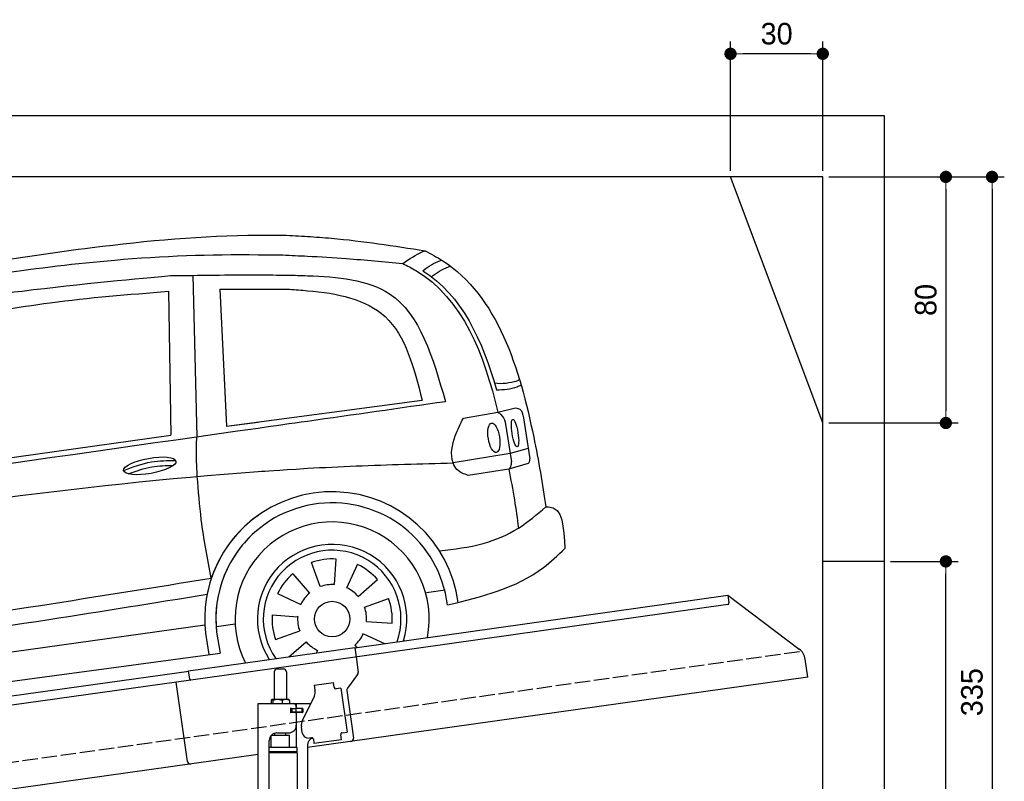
# Model space of a CAD drawing. Extents: x 13 to 6414, y -50 to 6101.
# Tile 6 of 6: x 3214 to 6414, y 3625 to 6101. Entities that reach past the tile are written whole.
import ezdxf

# ---------------------------------------------------------------- set-up
doc = ezdxf.new("R2010")
doc.units = 0
doc.header["$LTSCALE"] = 10
doc.header["$MEASUREMENT"] = 0
doc.linetypes.add('GEN3', pattern=[6.25, 5, -1.25])
doc.layers.get('0').update_dxf_attribs({"linetype": 'CONTINUOUS'})
doc.layers.get('DEFPOINTS').update_dxf_attribs({"linetype": 'CONTINUOUS'})
for name, color, linetype in [('3', 6, 'GEN3'), ('CAR', 1, 'CONTINUOUS'), ('SICHTBARE_KANTEN_DIN_', 7, 'CONTINUOUS')]:
    doc.layers.add(name, color=color, linetype=linetype)
doc.layers.add('AM_0', color=7, linetype='CONTINUOUS', lineweight=30)
doc.layers.add('AM_5', color=3, linetype='CONTINUOUS', lineweight=15)
doc.dimstyles.new('KLAUS_DXF', dxfattribs={"dimscale": 20, "dimtxt": 3.5, "dimasz": 2, "dimexe": 2, "dimexo": 1, "dimgap": 1.5, "dimtad": 1, "dimlfac": 0.1, "dimdsep": 46, "dimtxsty": 'STANDARD', "dimblk": 'DOT', "dimcen": 2, "dimclrd": 256, "dimclre": 256, "dimclrt": 2, "dimadec": 0, "dimazin": 0, "dimtfac": 1, "dimtmove": 2, "dimatfit": 3, "dimfxl": 1, "dimtolj": 1, "dimarcsym": 0})

# ---------------------------------------------------------------- blocks, each defined once
blk = doc.blocks.new('_DOT')
at = {"color": 0, "linetype": 'ByBlock'}
blk.add_line((-0.5, 0), (-1, 0), dxfattribs=at)
at = {"color": 0, "linetype": 'ByBlock', "const_width": 0.5}
blk.add_lwpolyline([(-0.25, 0, 1), (0.25, 0, 1)], format="xyb", close=True, dxfattribs=at)
blk = doc.blocks.new('*D5')
at = {"layer": 'AM_5', "lineweight": -2, "transparency": 16777216}
for p, q in [((5524.1, 5610), (5524.1, 6030)), ((5824.1, 5610), (5824.1, 6030)), ((5784.1, 5990), (5564.1, 5990))]:
    blk.add_line(p, q, dxfattribs=at)
at = {"layer": 'DEFPOINTS', "color": 0, "transparency": 16777216}
for p in [(5524.1, 5990), (5524.1, 5590), (5824.1, 5590)]:
    blk.add_point(p, dxfattribs=at)
at = {"layer": 'AM_5', "lineweight": -2, "transparency": 16777216, "xscale": 40, "yscale": 40, "zscale": 40, "rotation": 180}
blk.add_blockref('_DOT', (5524.1, 5990), dxfattribs=at)
at = {"layer": 'AM_5', "lineweight": -2, "transparency": 16777216, "xscale": 40, "yscale": 40, "zscale": 40}
blk.add_blockref('_DOT', (5824.1, 5990), dxfattribs=at)
at = {"layer": 'AM_5', "color": 2, "transparency": 16777216, "insert": (5674.1, 6055), "char_height": 70, "attachment_point": 5}
blk.add_mtext('\\A1;30', dxfattribs=at)
blk = doc.blocks.new('*D7')
at = {"layer": 'AM_5', "lineweight": -2, "transparency": 16777216}
for p, q in [((5844.1, 5590), (6264.1, 5590)), ((6224.1, 5550), (6224.1, 4830)), ((5844.1, 4790), (6264.1, 4790))]:
    blk.add_line(p, q, dxfattribs=at)
at = {"layer": 'DEFPOINTS', "color": 0, "transparency": 16777216}
for p in [(5824.1, 5590), (5824.1, 4790), (6224.1, 4790)]:
    blk.add_point(p, dxfattribs=at)
at = {"layer": 'AM_5', "lineweight": -2, "transparency": 16777216, "xscale": 40, "yscale": 40, "zscale": 40}
for p, rotation in [((6224.1, 5590), 90), ((6224.1, 4790), 270)]:
    blk.add_blockref('_DOT', p, dxfattribs=dict(at, rotation=rotation))
at = {"layer": 'AM_5', "color": 2, "transparency": 16777216, "insert": (6159.1, 5190), "char_height": 70, "attachment_point": 5, "rotation": 90}
blk.add_mtext('\\A1;80', dxfattribs=at)
blk = doc.blocks.new('*D10')
at = {"layer": 'AM_5', "lineweight": -2, "transparency": 16777216}
for p, q in [((6044.1, 4340), (6264.1, 4340)), ((6224.1, 2280), (6224.1, 4300)), ((6304.1, 2240), (6184.1, 2240))]:
    blk.add_line(p, q, dxfattribs=at)
at = {"layer": 'DEFPOINTS', "color": 0, "transparency": 16777216}
for p in [(6024.1, 4340), (6224.1, 4340), (6324.1, 2240)]:
    blk.add_point(p, dxfattribs=at)
at = {"layer": 'AM_5', "lineweight": -2, "transparency": 16777216, "xscale": 40, "yscale": 40, "zscale": 40}
for p, rotation in [((6224.1, 4340), 90), ((6224.1, 2240), 270)]:
    blk.add_blockref('_DOT', p, dxfattribs=dict(at, rotation=rotation))
at = {"layer": 'AM_5', "color": 2, "transparency": 16777216, "insert": (6159.1, 3290), "char_height": 70, "attachment_point": 5, "rotation": 90}
blk.add_mtext('\\A1;210', dxfattribs=at)
blk = doc.blocks.new('*D13')
at = {"layer": 'AM_5', "lineweight": -2, "transparency": 16777216}
for p, q in [((5844.1, 5590), (6414.1, 5590)), ((6374.1, 5550), (6374.1, 2280)), ((6344.1, 2240), (6414.1, 2240))]:
    blk.add_line(p, q, dxfattribs=at)
at = {"layer": 'DEFPOINTS', "color": 0, "transparency": 16777216}
for p in [(5824.1, 5590), (6324.1, 2240), (6374.1, 2240)]:
    blk.add_point(p, dxfattribs=at)
at = {"layer": 'AM_5', "lineweight": -2, "transparency": 16777216, "xscale": 40, "yscale": 40, "zscale": 40}
for p, rotation in [((6374.1, 5590), 90), ((6374.1, 2240), 270)]:
    blk.add_blockref('_DOT', p, dxfattribs=dict(at, rotation=rotation))
at = {"layer": 'AM_5', "color": 2, "transparency": 16777216, "insert": (6309.1, 3915), "char_height": 70, "attachment_point": 5, "rotation": 90}
blk.add_mtext('\\A1;335', dxfattribs=at)
blk = doc.blocks.new('CAR_OG')
at = {"layer": 'CAR'}
for p, q in [((34639.7, 2740.1), (34652.1, 2215)), ((34726.8, 2694.7), (34748.7, 2249.2)), ((34559.8, 2688), (34567.6, 2220.6)), ((34748.7, 2249.2), (35385, 2333.6)), ((35630.7, 2294.7), (35688.5, 2309)), ((35518.8, 2275.9), (35630.7, 2294.7)), ((35714.1, 2277.1), (35734.7, 2143.7)), ((34748.7, 2249.2), (34851.8, 2262.9)), ((35655.1, 2262.7), (35674.7, 2133.9)), ((33852.2, 2120.1), (34567.6, 2220.6)), ((35729.9, 2176.6), (35670.5, 2160.2)), ((35670.5, 2160.2), (35485.3, 2130)), ((35729.3, 2128.1), (35666.2, 2110)), ((35666.2, 2110), (35534.7, 2089.5)), ((35053.8, 1727.9), (35025.3, 1806.1)), ((35100, 1734.4), (35105.8, 1817.4)), ((35139.6, 1724.2), (35174.8, 1799.6)), ((34964, 1770), (35018.5, 1707.2)), ((35176.9, 1696.1), (35239.7, 1750.7)), ((34915.1, 1705.1), (34990.5, 1669.9)), ((35399.1, 1708.7), (35459.1, 1717.1)), ((35197.6, 1660.9), (35275.8, 1689.3)), ((34897.2, 1636.1), (34980.2, 1630.3)), ((32765, 1337.2), (34678.2, 1603.8)), ((34716.5, 1598.7), (34776.5, 1607.1)), ((34980.2, 1630.3), (34978.9, 1630.4)), ((35204.1, 1614.6), (35287.1, 1608.8)), ((34680.4, 1576.3), (34691.1, 1507.2)), ((34716.8, 1579.5), (34728.2, 1512.2)), ((34908.5, 1555.6), (34986.7, 1584.1)), ((35193.9, 1575), (35262.7, 1542.9)), ((34951.5, 1500.2), (35007.5, 1548.8)), ((35165.8, 1537.8), (35172.3, 1530.2)), ((32742.6, 1242.5), (34728.2, 1512.2)), ((35044.7, 1520.8), (35040.5, 1511.7))]:
    blk.add_line(p, q, dxfattribs=at)
blk.add_circle((35092.2, 1622.5), 57.7, dxfattribs=at)
for centre, radius, start, end in [((35091.7, 1622.4), 413.9, 7.4502, 168.7343), ((35092.1, 1622.5), 377.8, 6.9984, 186.5391), ((35091.7, 1622.4), 413.9, 125.4253, 186.406), ((35092.2, 1622.5), 315.6, 349.0523, 206.9477), ((35092.1, 1622.5), 377.8, 129.5051, 186.5391), ((35092.2, 1622.5), 242.9, 343.0405, 212.6995), ((35092.2, 1622.5), 223.8, 340.7386, 214.9737), ((35092.2, 1622.5), 195.4, 86, 110), ((35092.2, 1622.5), 195.4, 41, 65), ((35092.2, 1622.5), 195.4, 131, 155), ((35092.2, 1622.5), 112.2, 86, 110), ((35092.2, 1622.5), 112.2, 131, 155), ((35092.2, 1622.5), 112.2, 41, 65), ((35092.2, 1622.5), 195.4, 356, 20), ((35092.2, 1622.5), 195.4, 176, 200), ((35092.2, 1622.5), 112.2, 356, 20), ((35092.2, 1622.5), 112.2, 176, 200), ((35092.2, 1622.5), 112.2, 311, 335), ((35092.2, 1622.5), 112.2, 221, 245)]:
    blk.add_arc(centre, radius, start, end, dxfattribs=at)
for centre, major_axis, ratio in [((35686.7, 2227.1), (-7.2, 44.5), 0.21161), ((35618.1, 2211.7), (-7.7, 47.6), 0.380274), ((34499.5, 2120.6), (-85, -15.3), 0.28676)]:
    blk.add_ellipse(centre, major_axis=major_axis, ratio=ratio, dxfattribs=at)
for points, knots in [([(33596.2, 2718.6), (33833.8, 2759.2), (34248.6, 2830.2), (34671.7, 2869.7), (34851.8, 2870.2), (34851.8, 2870.2), (34851.8, 2870.2), (34851.8, 2870.2), (34879.3, 2870.3), (34906.8, 2870.4), (34934.3, 2870.5)], [0, 0, 0, 0, 724.09838, 1264.268143, 1264.268143, 1264.268143, 1264.268479, 1264.268479, 1264.268479, 1346.726272, 1346.726272, 1346.726272, 1346.726272]), ([(34934.3, 2870.5), (34960.1, 2869), (34986, 2867.6), (35011.8, 2866.1), (35011.8, 2866.1), (35011.8, 2866.1), (35011.8, 2866.1), (35038.1, 2864.7), (35166.1, 2855.5), (35293.3, 2835.6), (35394.4, 2819.7)], [1346.705533, 1346.705533, 1346.705533, 1346.705533, 1424.465344, 1424.465344, 1424.465344, 1424.465745, 1424.465745, 1424.465745, 1503.595542, 1810.064944, 1810.064944, 1810.064944, 1810.064944]), ([(35321.7, 2778.2), (35342.8, 2792.7), (35366, 2808.7), (35392, 2818.8), (35394.4, 2819.7)], [0, 0, 0, 0, 76.349046, 83.782466, 83.782466, 83.782466, 83.782466]), ([(35394.4, 2819.7), (35413.4, 2809.6), (35623.4, 2697.4), (35727.5, 2349.6), (35775.9, 2061.2), (35787.3, 1987)], [0, 0, 0, 0, 64.276315, 710.727442, 938.589682, 938.589682, 938.589682, 938.589682]), ([(33641.3, 2687.7), (33888.6, 2727.9), (34289.4, 2793.1), (34696.2, 2808.8), (34851.8, 2807), (34851.8, 2807), (34851.8, 2807), (34851.8, 2807), (34878.6, 2806.6), (34905.4, 2806.3), (34932.2, 2806)], [0, 0, 0, 0, 750.99467, 1217.35525, 1217.35525, 1217.35525, 1217.355467, 1217.355467, 1217.355467, 1297.661008, 1297.661008, 1297.661008, 1297.661008]), ([(34932.2, 2806), (34958.7, 2804.8), (34985.3, 2803.5), (35011.8, 2802.3), (35011.8, 2802.3), (35011.8, 2802.3), (35011.8, 2802.3), (35054.1, 2800.3), (35157.6, 2794), (35260.7, 2784.1), (35321.7, 2778.2)], [1297.640641, 1297.640641, 1297.640641, 1297.640641, 1377.255571, 1377.255571, 1377.255571, 1377.255793, 1377.255793, 1377.255793, 1504.323614, 1688.05271, 1688.05271, 1688.05271, 1688.05271]), ([(35387.3, 2755), (35405.2, 2768.5), (35425, 2782.3), (35447.9, 2789.2), (35447.9, 2789.2)], [11.054346, 11.054346, 11.054346, 11.054346, 77.145156, 82.826799, 82.826799, 82.826799, 82.826799]), ([(35321.7, 2778.2), (35336.3, 2770.8), (35510.1, 2682.4), (35587.5, 2480.4), (35630.7, 2294.7)], [0, 0, 0, 0, 48.860332, 582.287096, 582.287096, 582.287096, 582.287096]), ([(35415.1, 2735.6), (35432.4, 2748.6), (35451.7, 2761.7), (35473.8, 2768.4), (35477.3, 2769.4)], [13.409392, 13.409392, 13.409392, 13.409392, 77.145156, 82.826799, 82.826799, 82.826799, 82.826799]), ([(33203.6, 2456.4), (33274.2, 2503.5), (33505.2, 2604.9), (34003.4, 2687.4), (34469.5, 2730.1), (34567.3, 2738.8)], [0, 0, 0, 0, 57.768711, 889.406275, 1467.79431, 1467.79431, 1467.79431, 1467.79431]), ([(34567.3, 2738.8), (34660.7, 2740.2), (34754.2, 2741.5), (34851.8, 2741.2), (34851.8, 2741.2), (34851.8, 2741.2), (34851.8, 2741.2), (34883.7, 2741), (34915.7, 2740.9), (34947.6, 2740.8)], [0, 0, 0, 0, 288.549682, 288.549682, 288.549682, 288.550009, 288.550009, 288.550009, 382.973475, 382.973475, 382.973475, 382.973475]), ([(34947.6, 2740.8), (34969, 2740.1), (34990.4, 2739.4), (35011.8, 2738.7), (35011.8, 2738.7), (35011.8, 2738.7), (35011.8, 2738.7), (35109.5, 2735.6), (35350.5, 2712.4), (35419.6, 2471.8), (35460.3, 2330)], [382.004013, 382.004013, 382.004013, 382.004013, 442.147308, 442.147308, 442.147308, 442.147822, 442.147822, 442.147822, 716.95363, 1111.278446, 1111.278446, 1111.278446, 1111.278446]), ([(34726.8, 2694.7), (34767.9, 2695), (34809.1, 2695.3), (34851.8, 2695.1), (34851.8, 2695.1), (34851.8, 2695.1), (34851.8, 2695.1), (34885.9, 2695), (34919.9, 2694.8), (34954, 2694.6)], [0, 0, 0, 0, 126.091018, 126.091018, 126.091018, 126.091664, 126.091664, 126.091664, 226.584791, 226.584791, 226.584791, 226.584791]), ([(34954, 2694.6), (34973.3, 2693.1), (34992.5, 2691.6), (35011.8, 2690), (35011.8, 2690), (35011.8, 2690), (35011.8, 2690), (35108.9, 2682.3), (35306.7, 2639.4), (35358.1, 2438.7), (35385, 2333.6)], [223.3578, 223.3578, 223.3578, 223.3578, 277.077735, 277.077735, 277.077735, 277.078801, 277.078801, 277.078801, 547.768352, 845.442932, 845.442932, 845.442932, 845.442932]), ([(33855.2, 2598.7), (33961.7, 2617.6), (34195, 2659.1), (34431.3, 2677.8), (34559.8, 2688)], [0, 0, 0, 0, 324.185882, 710.565468, 710.565468, 710.565468, 710.565468]), ([(35620, 2390.1), (35643.9, 2386.1), (35679.3, 2392.1), (35696.9, 2398.4), (35700.1, 2401.6)], [16.339016, 16.339016, 16.339016, 16.339016, 83.836398, 97.62384, 97.62384, 97.62384, 97.62384]), ([(35626.2, 2367.7), (35650.3, 2368), (35676.3, 2369.6), (35702.4, 2381.4), (35706.2, 2383.7)], [14.612863, 14.612863, 14.612863, 14.612863, 83.836398, 97.62384, 97.62384, 97.62384, 97.62384]), ([(34851.8, 2243.5), (34905.1, 2251.1), (34958.5, 2258.7), (35011.8, 2266.3), (35161.3, 2287.5), (35310.8, 2308.7), (35460.3, 2330)], [2163.312106, 2163.312106, 2163.312106, 2163.312106, 2324.918315, 2324.918315, 2324.918315, 2777.913243, 2777.913243, 2777.913243, 2777.913243]), ([(35688.3, 2309.2), (35693.6, 2308.1), (35709.1, 2304.7), (35712.1, 2288.1), (35714.1, 2277.1)], [0, 0, 0, 0, 15.105317, 44.64506, 44.64506, 44.64506, 44.64506]), ([(35534.7, 2089.5), (35521, 2094.1), (35499.1, 2101.5), (35473.5, 2149.2), (35486.8, 2212.3), (35509.3, 2257.1), (35518.8, 2275.9)], [0, 0, 0, 0, 41.338963, 66.388398, 154.515785, 218.271425, 218.271425, 218.271425, 218.271425]), ([(35630.7, 2294.7), (35634.1, 2292.5), (35645.7, 2285.2), (35651.1, 2272.1), (35654.9, 2263)], [0, 0, 0, 0, 11.938041, 40.636138, 40.636138, 40.636138, 40.636138]), ([(34653.8, 2086.3), (34652.7, 2107), (34650.4, 2149.9), (34651.5, 2192.8), (34652.1, 2215)], [0, 0, 0, 0, 62.134738, 128.77888, 128.77888, 128.77888, 128.77888]), ([(32657.7, 1810.8), (32801.3, 1833.7), (33529.6, 1949.8), (34261.4, 2059.7), (34851.8, 2102.1), (34851.8, 2102.1), (34851.8, 2102.1), (34851.8, 2102.1), (34878.8, 2104.1), (34905.8, 2106), (35011.8, 2112.5)], [0, 0, 0, 0, 436.512598, 2212.794207, 2212.794207, 2212.794207, 2212.794294, 2212.794294, 2212.794294, 2294.044803, 2294.044803, 2294.044803, 2294.044803]), ([(34414.7, 2105.9), (34444.4, 2117), (34498.7, 2137.2), (34556.5, 2137.7), (34582.7, 2138)], [0, 0, 0, 0, 94.349912, 172.189199, 172.189199, 172.189199, 172.189199]), ([(34429.5, 2094.8), (34454.7, 2104.1), (34502, 2120.2), (34552, 2121.5), (34575.3, 2121.7)], [14.4466, 14.4466, 14.4466, 14.4466, 94.349912, 163.782287, 163.782287, 163.782287, 163.782287]), ([(35011.8, 2112.5), (35064.7, 2115.5), (35222.4, 2123.3), (35380.3, 2127.3), (35485.3, 2130)], [2373.184352, 2373.184352, 2373.184352, 2373.184352, 2532.063256, 2847.072184, 2847.072184, 2847.072184, 2847.072184]), ([(35666.2, 2110), (35669, 2112.8), (35675.5, 2119.3), (35675, 2128.6), (35674.7, 2133.9)], [0, 0, 0, 0, 11.437525, 26.438325, 26.438325, 26.438325, 26.438325]), ([(35729.9, 2128.6), (35731.5, 2130.3), (35735.3, 2134.4), (35735, 2140), (35734.8, 2143.3)], [0, 0, 0, 0, 6.733157, 16.071322, 16.071322, 16.071322, 16.071322]), ([(34699.2, 1755.6), (34687.1, 1818.8), (34666.1, 1928.2), (34657.5, 2039.3), (34653.8, 2086.3)], [0, 0, 0, 0, 192.694408, 334.004566, 334.004566, 334.004566, 334.004566]), ([(35666.2, 2110), (35672.7, 2076.7), (35685, 2013.1), (35693.7, 1949), (35697.9, 1918.4)], [0, 0, 0, 0, 101.656984, 194.273962, 194.273962, 194.273962, 194.273962]), ([(35441.3, 1844.4), (35489, 1850), (35578.3, 1860.3), (35697.6, 1911.2), (35758.5, 1962.6), (35787.2, 1987)], [0, 0, 0, 0, 143.496133, 268.98521, 381.663458, 381.663458, 381.663458, 381.663458]), ([(35787.2, 1987), (35790.1, 1987.2), (35842.2, 1991.7), (35845.3, 1919.7), (35848.1, 1851.6)], [0, 0, 0, 0, 8.375582, 154.052329, 154.052329, 154.052329, 154.052329]), ([(35467.1, 1668.5), (35579.2, 1695.7), (35722.4, 1730.4), (35825.7, 1830), (35848.1, 1851.6)], [0, 0, 0, 0, 334.651477, 427.31153, 427.31153, 427.31153, 427.31153]), ([(32711.4, 1460.7), (32972.1, 1496.8), (33450.2, 1562.9), (34112.9, 1660.8), (34514.4, 1725.8), (34699.2, 1755.6)], [0, 0, 0, 0, 789.48509, 1447.853915, 2009.615295, 2009.615295, 2009.615295, 2009.615295]), ([(32738.3, 1414.9), (32999, 1451), (33477.1, 1517.1), (34126.3, 1613), (34514.4, 1675.6), (34685.8, 1703.3)], [0, 0, 0, 0, 789.48509, 1447.853915, 1968.782349, 1968.782349, 1968.782349, 1968.782349])]:
    blk.add_open_spline(points, degree=3, knots=knots, dxfattribs=at)
for points in [[(35387.3, 2755), (35513.1, 2675.3), (35581.5, 2528.6), (35626.2, 2367.7)], [(32710, 1939.3), (33423.9, 2040.7), (34137.9, 2142.1), (34851.8, 2243.5)]]:
    blk.add_open_spline(points, degree=3, dxfattribs=at)

msp = doc.modelspace()

# ---------------------------------------------------------------- linework, layer by layer
for p, q in [((324.09, 5790), (6024.074, 5790)), ((6024.074, 5790), (6024.074, 2240)), ((5824.081, 5590), (524.081, 5590)), ((5824.081, 4790), (5524.081, 5590)), ((5824.081, 390), (5824.081, 5590)), ((6024.074, 4340), (5824.081, 4340)), ((4302.616, 4059.409), (5515.695, 4229.896)), ((5515.695, 4229.896), (5519.174, 4205.139)), ((5515.695, 4229.896), (5747.632, 4055.119)), ((5514.919, 4199.492), (4303.821, 4029.283)), ((3762.781, 3984.55), (4302.477, 4060.399)), ((4302.477, 4060.399), (4306.792, 4029.701)), ((4303.821, 4029.283), (3770.066, 3954.269)), ((4306.792, 4029.701), (4313.87, 3979.338)), ((5775.306, 3963.433), (5767.054, 4022.146)), ((1284.081, 3635.181), (3762.92, 3983.559)), ((3766.678, 3956.822), (3762.781, 3984.55)), ((4040.805, 3980.64), (4040.805, 3890.64)), ((4050.805, 3990.64), (4070.805, 3990.64)), ((4080.805, 3980.64), (4080.805, 3890.64)), ((4311.953, 3971.928), (4278.64, 3927.719)), ((3770.066, 3954.269), (1284.081, 3604.886)), ((3758.719, 3690.119), (3722.534, 3947.589)), ((5775.306, 3963.433), (4148.805, 3734.844)), ((4170.748, 3937.873), (4233.134, 3946.641)), ((4170.748, 3937.873), (4172.974, 3922.029)), ((4235.361, 3930.797), (4233.134, 3946.641)), ((4173.564, 3917.83), (4172.974, 3922.029)), ((4235.361, 3930.797), (4235.5, 3929.807)), ((4241.148, 3925.551), (4242.138, 3925.69)), ((4257.982, 3927.917), (4242.138, 3925.69)), ((4257.982, 3927.917), (4278.023, 3785.319)), ((4276.723, 3920.309), (4298.415, 3765.968)), ((3988.805, 3877.64), (4160.19, 3877.64)), ((3988.805, 3447.64), (3988.805, 3877.64)), ((4030.888, 3888.184), (4030.888, 3877.64)), ((4051.586, 3890.64), (4033.613, 3890.64)), ((4036.628, 3888.184), (4036.628, 3877.64)), ((4078.633, 3890.64), (4051.586, 3890.64)), ((4066.545, 3888.184), (4066.545, 3877.64)), ((4088.305, 3890.64), (4078.633, 3890.64)), ((4090.722, 3888.184), (4090.722, 3877.64)), ((4113.805, 3862.14), (4113.805, 3877.64)), ((4132.62, 3823.529), (4170.09, 3897.069)), ((4097.451, 3861.64), (4093.805, 3861.64)), ((4131.805, 3849.64), (4093.939, 3849.64)), ((4094.805, 3851.785), (4094.805, 3858.994)), ((4097.451, 3861.64), (4109.805, 3861.64)), ((4109.805, 3849.14), (4097.451, 3849.14)), ((4097.805, 3861.64), (4097.805, 3849.64)), ((4111.805, 3861.64), (4109.805, 3861.64)), ((4111.805, 3861.64), (4112.805, 3861.64)), ((4112.805, 3867.64), (4112.805, 3864.64)), ((4113.529, 3861.64), (4112.805, 3861.64)), ((4112.805, 3849.64), (4112.805, 3861.64)), ((4112.805, 3846.14), (4112.805, 3807.64)), ((4131.081, 3861.64), (4113.529, 3861.64)), ((4132.805, 3862.14), (4113.805, 3862.14)), ((4113.805, 3734.659), (4113.805, 3849.14)), ((4132.805, 3849.14), (4113.805, 3849.14)), ((4131.081, 3861.64), (4131.805, 3861.64)), ((4131.805, 3849.64), (4131.805, 3861.64)), ((4133.805, 3861.14), (4133.805, 3850.14)), ((4042.813, 3774.037), (4042.805, 3781.64)), ((4049.805, 3782.64), (4087.805, 3782.64)), ((4078.807, 3774.49), (4078.805, 3782.64)), ((4131.929, 3782.963), (4129.146, 3802.769)), ((4256.933, 3777.305), (4257.072, 3776.315)), ((4262.179, 3783.092), (4261.189, 3782.953)), ((4262.179, 3783.092), (4278.023, 3785.319)), ((4024.805, 3450.64), (4024.805, 3757.64)), ((4090.803, 3774.641), (4030.803, 3773.885)), ((4030.805, 3734.688), (4030.803, 3773.885)), ((4090.803, 3734.643), (4090.803, 3774.641)), ((4162.44, 3767.055), (4154.518, 3765.941)), ((4168.087, 3762.799), (4170.175, 3747.945)), ((4259.299, 3760.471), (4170.175, 3747.945)), ((4259.299, 3760.471), (4257.072, 3776.315)), ((4115.805, 3734.643), (4024.805, 3734.643)), ((4115.806, 3721.375), (4024.805, 3721.375)), ((4112.806, 3719.643), (4024.805, 3719.643)), ((4115.806, 3717.911), (4024.805, 3717.911)), ((4112.806, 3719.643), (4115.806, 3721.375)), ((4112.806, 3719.643), (4115.806, 3717.911)), ((4113.805, 3719.066), (4113.805, 3720.22)), ((4115.803, 3717.911), (4115.896, 2061.647)), ((4115.806, 3721.375), (4115.805, 3734.643)), ((4148.805, 3742.64), (4148.805, 2534.272)), ((3988.805, 3712.357), (1284.081, 3332.233))]:
    msp.add_line(p, q)
msp.add_polyline3d([(4168.084, 3762.803, 0), (4168.084, 3762.803, 0), (4168.084, 3762.813, 0), (4168.084, 3762.823, 0), (4168.084, 3762.833, 0), (4168.084, 3762.833, 0), (4168.084, 3762.843, 0), (4168.084, 3762.853, 0), (4168.074, 3762.863, 0), (4168.074, 3762.863, 0), (4168.074, 3762.873, 0), (4168.074, 3762.883, 0), (4168.074, 3762.893, 0), (4168.074, 3762.903, 0), (4168.074, 3762.903, 0), (4168.074, 3762.913, 0), (4168.064, 3762.923, 0), (4168.064, 3762.933, 0), (4168.064, 3762.933, 0), (4168.064, 3762.943, 0), (4168.064, 3762.953, 0), (4168.064, 3762.963, 0), (4168.064, 3762.963, 0), (4168.064, 3762.973, 0), (4168.054, 3762.983, 0), (4168.054, 3762.993, 0), (4168.054, 3763.003, 0), (4168.054, 3763.003, 0), (4168.054, 3763.013, 0), (4168.054, 3763.023, 0), (4168.054, 3763.033, 0), (4168.044, 3763.033, 0), (4168.044, 3763.043, 0), (4168.044, 3763.053, 0), (4168.044, 3763.063, 0), (4168.044, 3763.063, 0), (4168.044, 3763.073, 0), (4168.034, 3763.083, 0), (4168.034, 3763.093, 0), (4168.034, 3763.103, 0), (4168.034, 3763.103, 0), (4168.034, 3763.113, 0), (4168.034, 3763.123, 0), (4168.034, 3763.133, 0), (4168.024, 3763.133, 0), (4168.024, 3763.143, 0), (4168.024, 3763.153, 0), (4168.024, 3763.163, 0), (4168.024, 3763.163, 0), (4168.024, 3763.173, 0), (4168.014, 3763.183, 0), (4168.014, 3763.193, 0), (4168.014, 3763.203, 0), (4168.014, 3763.203, 0), (4168.014, 3763.213, 0), (4168.014, 3763.223, 0), (4168.004, 3763.233, 0), (4168.004, 3763.233, 0), (4168.004, 3763.243, 0), (4168.004, 3763.253, 0), (4168.004, 3763.263, 0), (4167.994, 3763.273, 0), (4167.994, 3763.273, 0), (4167.994, 3763.283, 0), (4167.994, 3763.293, 0), (4167.994, 3763.303, 0), (4167.984, 3763.303, 0), (4167.984, 3763.313, 0), (4167.984, 3763.323, 0), (4167.984, 3763.333, 0), (4167.984, 3763.333, 0), (4167.984, 3763.343, 0), (4167.974, 3763.353, 0), (4167.974, 3763.363, 0), (4167.974, 3763.373, 0), (4167.974, 3763.373, 0), (4167.974, 3763.383, 0), (4167.964, 3763.393, 0), (4167.964, 3763.403, 0), (4167.964, 3763.403, 0), (4167.964, 3763.413, 0), (4167.954, 3763.423, 0), (4167.954, 3763.433, 0), (4167.954, 3763.433, 0), (4167.954, 3763.443, 0), (4167.954, 3763.453, 0), (4167.944, 3763.463, 0), (4167.944, 3763.473, 0), (4167.944, 3763.473, 0), (4167.944, 3763.483, 0), (4167.944, 3763.493, 0), (4167.934, 3763.503, 0), (4167.934, 3763.503, 0), (4167.934, 3763.513, 0), (4167.934, 3763.523, 0), (4167.924, 3763.533, 0), (4167.924, 3763.533, 0), (4167.924, 3763.543, 0), (4167.924, 3763.553, 0), (4167.914, 3763.563, 0), (4167.914, 3763.573, 0), (4167.914, 3763.573, 0), (4167.914, 3763.583, 0), (4167.914, 3763.593, 0), (4167.904, 3763.603, 0), (4167.904, 3763.603, 0), (4167.904, 3763.613, 0), (4167.904, 3763.623, 0), (4167.894, 3763.633, 0), (4167.894, 3763.633, 0), (4167.894, 3763.643, 0), (4167.894, 3763.653, 0), (4167.884, 3763.663, 0), (4167.884, 3763.673, 0), (4167.884, 3763.673, 0), (4167.884, 3763.683, 0), (4167.874, 3763.693, 0), (4167.874, 3763.703, 0), (4167.874, 3763.703, 0), (4167.874, 3763.713, 0), (4167.864, 3763.723, 0), (4167.864, 3763.733, 0), (4167.864, 3763.733, 0), (4167.854, 3763.743, 0), (4167.854, 3763.753, 0), (4167.854, 3763.763, 0), (4167.854, 3763.763, 0), (4167.844, 3763.773, 0)])
for centre, radius, start, end in [((5514.223, 4204.443), 5, 278, 8), ((5717.541, 4015.187), 50, 8, 53), ((4050.805, 3980.64), 10, 90, 180), ((4070.805, 3980.64), 10, 0, 90), ((4303.967, 3977.946), 10, 323, 8), ((4138.905, 3912.959), 35, 333, 8), ((4240.452, 3930.503), 5, 188, 278), ((4286.626, 3921.701), 10, 143, 188), ((4039.274, 3883.096), 9.808, 138.356376, 148.753006), ((4034.127, 3887.934), 2.754, 100.76608, 142.434274), ((4033.67, 3888.547), 2.094, 44.84476, 91.561935), ((4029.63, 3884.088), 8.108, 30.33762, 47.053163), ((4051.495, 3843.271), 47.367, 71.474333, 108.335359), ((4078.562, 3859.304), 31.336, 67.161985, 112.719952), ((4085.272, 3885.234), 6.199, 28.413387, 60.706774), ((4102.805, 3867.64), 10, 0, 90), ((4094.805, 3861.64), 1, 48.590378, 221.409622), ((4094.805, 3849.14), 1, 138.590378, 311.409622), ((4091.805, 3858.994), 3, 0, 41.409622), ((4091.805, 3851.785), 3, 318.590378, 0), ((4097.451, 3864.64), 3, 228.590378, 270), ((4097.451, 3846.14), 3, 90, 131.409622), ((4109.805, 3864.64), 3, 270, 0), ((4109.805, 3846.14), 3, 0, 90), ((4132.805, 3861.14), 1, 0, 90), ((4132.805, 3850.14), 1, 270, 0), ((4163.805, 3807.64), 35, 153, 188), ((4049.805, 3757.64), 25, 90, 180), ((4087.805, 3807.64), 25, 270, 0), ((4151.734, 3785.747), 20, 188, 278), ((4261.884, 3778.001), 5, 98, 188), ((4173.805, 3742.64), 25, 108.64725, 180), ((4163.136, 3762.103), 5, 19.536959, 98), ((4288.512, 3764.576), 10, 278, 8), ((3768.621, 3691.511), 10, 188, 278)]:
    msp.add_arc(centre, radius, start, end)
at = {"layer": '3'}
msp.add_line((747.49, 3344.675), (5754.898, 4048.42), dxfattribs=at)
at = {"layer": 'SICHTBARE_KANTEN_DIN_'}
msp.add_arc((3769.649, 3957.24), 3, 188, 278, dxfattribs=at)

# ---------------------------------------------------------------- block references
at = {"layer": 'AM_0'}
msp.add_blockref('CAR_OG', (-30862.994, 2530.11), dxfattribs=at)

# ---------------------------------------------------------------- dimensions: what is measured, and where the dimension line sits
at = {"layer": 'AM_5'}
dim = msp.add_linear_dim(base=(5524.081, 5990), p1=(5824.081, 5590), p2=(5524.081, 5590), dimstyle='KLAUS_DXF', override={"dimtol": 0, "dimlim": 0, "dimtp": 0, "dimtm": 0, "dimtfac": 1, "dimtdec": 2, "dimtolj": 1, "dimtzin": 7}, dxfattribs=at)
dim.commit()
dim.dimension.update_dxf_attribs({"geometry": '*D5', "text_midpoint": (5674.081, 6055)})
for base, p1, p2, picture, middle in [((6224.074, 4790), (5824.081, 5590), (5824.081, 4790), '*D7', (6159.074, 5190)), ((6224.074, 4340), (6324.081, 2240), (6024.074, 4340), '*D10', (6159.074, 3290))]:
    dim = msp.add_linear_dim(base=base, p1=p1, p2=p2, angle=90, dimstyle='KLAUS_DXF', override={"dimtzin": 7}, dxfattribs=at)
    dim.commit()
    dim.dimension.update_dxf_attribs({"geometry": picture, "text_midpoint": middle})
dim = msp.add_linear_dim(base=(6374.074, 2240), p1=(5824.081, 5590), p2=(6324.081, 2240), angle=90, dimstyle='KLAUS_DXF', dxfattribs=at)
dim.commit()
dim.dimension.update_dxf_attribs({"geometry": '*D13', "text_midpoint": (6309.074, 3915)})

doc.saveas('drawing.dxf')
